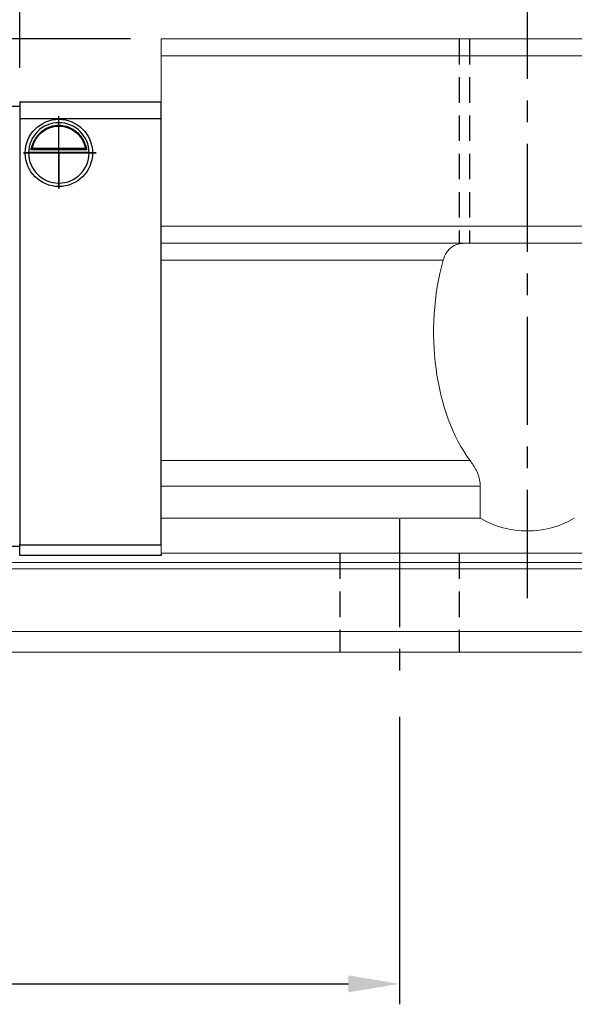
# Model space of a CAD drawing. Header units: millimetres. Extents: x 21 to 338, y 371 to 485.
# Tile 3 of 53: x 210 to 242, y 371 to 428. Entities that reach past the tile are written whole.
import ezdxf

# ---------------------------------------------------------------- set-up
doc = ezdxf.new("R2010")
doc.units = ezdxf.units.MM
doc.header["$PDSIZE"] = -1
doc.linetypes.add('CENTER', pattern=[10.16, 6.35, -1.27, 1.27, -1.27])
doc.linetypes.add('DASHED', pattern=[0.75, 0.5, -0.25])
for name, color, linetype in [('2', 7, 'Continuous'), ('CL', 1, 'CENTER'), ('DIM', 4, 'Continuous'), ('HID', 2, 'DASHED'), ('OUT', 3, 'Continuous')]:
    doc.layers.add(name, color=color, linetype=linetype)
doc.styles.add('DIM-7', font='SIMPLEX.shx', dxfattribs={"width": 0.7, "bigfont": 'chineset.shx'})
doc.dimstyles.new('CNS', dxfattribs={"dimtxt": 3.5, "dimasz": 2.5, "dimexe": 1, "dimexo": 1.5, "dimgap": 0.09, "dimtad": 0, "dimdsep": 46, "dimtxsty": 'DIM-7', "dimcen": 0.09, "dimclrd": 1, "dimclre": 1, "dimclrt": 4, "dimadec": 0, "dimazin": 0, "dimtfac": 1, "dimtix": 1, "dimtmove": 2, "dimatfit": 3, "dimfxl": 1, "dimtvp": 0.971429, "dimtolj": 1, "dimarcsym": 0})

# ---------------------------------------------------------------- blocks, each defined once
blk = doc.blocks.new('*D9')
at = {"layer": 'DEFPOINTS', "color": 0, "transparency": 16777216}
for p in [(217.988, 446.908), (217.988, 427.283), (305.988, 427.283)]:
    blk.add_point(p, dxfattribs=at)
at = {"layer": 'DIM', "color": 7, "lineweight": -2, "transparency": 16777216}
for p, q in [((217.988, 429.083), (217.988, 448.108)), ((305.988, 429.083), (305.988, 448.108)), ((302.988, 446.908), (220.988, 446.908))]:
    blk.add_line(p, q, dxfattribs=at)
at = {"layer": 'DIM', "color": 7, "transparency": 16777216}
for points in [[(220.988, 447.408), (220.988, 446.408), (217.988, 446.908)], [(302.988, 447.408), (302.988, 446.408), (305.988, 446.908)]]:
    blk.add_solid(points, dxfattribs=at)
at = {"layer": 'DIM', "color": 7, "transparency": 16777216, "insert": (261.988, 450.988), "char_height": 4.2, "attachment_point": 5, "style": 'DIM-7'}
blk.add_mtext('\\A1;88', dxfattribs=at)
blk = doc.blocks.new('*D10')
at = {"layer": 'DEFPOINTS', "color": 0, "transparency": 16777216}
for p in [(209.688, 454.784), (209.688, 423.783), (314.288, 423.783)]:
    blk.add_point(p, dxfattribs=at)
at = {"layer": 'DIM', "color": 7, "lineweight": -2, "transparency": 16777216}
for p, q in [((209.688, 425.583), (209.688, 455.984)), ((314.288, 425.583), (314.288, 455.984)), ((311.288, 454.784), (212.688, 454.784))]:
    blk.add_line(p, q, dxfattribs=at)
at = {"layer": 'DIM', "color": 7, "transparency": 16777216}
for points in [[(212.688, 455.284), (212.688, 454.284), (209.688, 454.784)], [(311.288, 455.284), (311.288, 454.284), (314.288, 454.784)]]:
    blk.add_solid(points, dxfattribs=at)
at = {"layer": 'DIM', "color": 7, "transparency": 16777216, "insert": (261.988, 458.864), "char_height": 4.2, "attachment_point": 5, "style": 'DIM-7'}
blk.add_mtext('\\A1;104.6', dxfattribs=at)
blk = doc.blocks.new('*D16')
at = {"layer": 'DEFPOINTS', "color": 0, "transparency": 16777216}
for p in [(171.988, 389.283), (231.988, 389.283), (231.988, 371.802)]:
    blk.add_point(p, dxfattribs=at)
at = {"layer": 'DIM', "color": 7, "lineweight": -2, "transparency": 16777216}
for p, q in [((171.988, 387.483), (171.988, 370.602)), ((231.988, 387.483), (231.988, 370.602)), ((174.988, 371.802), (228.988, 371.802))]:
    blk.add_line(p, q, dxfattribs=at)
at = {"layer": 'DIM', "color": 7, "transparency": 16777216}
for points in [[(174.988, 372.302), (174.988, 371.302), (171.988, 371.802)], [(228.988, 372.302), (228.988, 371.302), (231.988, 371.802)]]:
    blk.add_solid(points, dxfattribs=at)
at = {"layer": 'DIM', "color": 7, "transparency": 16777216, "insert": (201.988, 375.882), "char_height": 4.2, "attachment_point": 5, "style": 'DIM-7'}
blk.add_mtext('\\A1;60', dxfattribs=at)
blk = doc.blocks.new('*D18')
at = {"layer": 'DEFPOINTS', "color": 0, "transparency": 16777216}
for p in [(316.988, 463.248), (206.988, 423.333), (316.988, 423.186)]:
    blk.add_point(p, dxfattribs=at)
at = {"layer": 'DIM', "color": 7, "lineweight": -2, "transparency": 16777216}
for p, q in [((206.988, 425.133), (206.988, 464.448)), ((316.988, 424.986), (316.988, 464.448)), ((209.988, 463.248), (313.988, 463.248))]:
    blk.add_line(p, q, dxfattribs=at)
at = {"layer": 'DIM', "color": 7, "transparency": 16777216}
for points in [[(209.988, 463.748), (209.988, 462.748), (206.988, 463.248)], [(313.988, 463.748), (313.988, 462.748), (316.988, 463.248)]]:
    blk.add_solid(points, dxfattribs=at)
at = {"layer": 'DIM', "color": 7, "transparency": 16777216, "insert": (261.988, 467.328), "char_height": 4.2, "attachment_point": 5, "style": 'DIM-7'}
blk.add_mtext('\\A1;110', dxfattribs=at)
blk = doc.blocks.new('*D26')
at = {"layer": 'DEFPOINTS', "color": 0, "transparency": 16777216}
for p in [(190.582, 427.283), (217.988, 427.283), (196.071, 419.583)]:
    blk.add_point(p, dxfattribs=at)
at = {"layer": 'DIM', "color": 7, "lineweight": -2, "transparency": 16777216}
for p, q in [((216.188, 427.283), (189.382, 427.283)), ((190.582, 422.583), (190.582, 424.283)), ((194.271, 419.583), (189.382, 419.583))]:
    blk.add_line(p, q, dxfattribs=at)
at = {"layer": 'DIM', "color": 7, "transparency": 16777216}
for points in [[(190.082, 424.283), (191.082, 424.283), (190.582, 427.283)], [(190.082, 422.583), (191.082, 422.583), (190.582, 419.583)]]:
    blk.add_solid(points, dxfattribs=at)
at = {"layer": 'DIM', "color": 7, "transparency": 16777216, "insert": (186.502, 423.433), "char_height": 4.2, "attachment_point": 5, "rotation": 90, "style": 'DIM-7'}
blk.add_mtext('\\A1;7.5', dxfattribs=at)

msp = doc.modelspace()

# ---------------------------------------------------------------- linework, layer by layer
at = {"layer": '2', "color": 0, "linetype": 'Continuous'}
for p, q in [((206.988, 423.333), (209.688, 423.333)), ((209.688, 423.583), (217.988, 423.583)), ((209.688, 423.583), (209.688, 422.583)), ((209.688, 423.333), (209.688, 423.186)), ((209.688, 423.333), (209.688, 421.833)), ((209.688, 423.186), (209.688, 421.979)), ((217.988, 397.583), (217.988, 423.583)), ((209.688, 422.583), (209.688, 397.583)), ((217.988, 422.583), (209.688, 422.583)), ((209.688, 421.979), (209.688, 421.626)), ((209.688, 421.833), (209.688, 398.833)), ((209.688, 421.626), (209.688, 399.04)), ((213.543, 420.833), (210.433, 420.833)), ((210.214, 420.633), (213.762, 420.633)), ((213.62, 420.766), (210.356, 420.766)), ((217.988, 418.683), (217.988, 418.933)), ((209.688, 399.04), (209.688, 398.686)), ((209.688, 398.686), (209.688, 397.629)), ((209.688, 397.483), (206.988, 397.483)), ((209.688, 397.483), (209.688, 397.629)), ((209.688, 397.583), (217.988, 397.583)), ((209.688, 397.083), (209.688, 397.583)), ((209.688, 396.948), (209.688, 397.083)), ((209.688, 396.948), (209.688, 397.083)), ((217.989, 396.948), (209.688, 396.948)), ((217.989, 396.948), (209.688, 396.948)), ((217.988, 397.083), (217.988, 396.948))]:
    msp.add_line(p, q, dxfattribs=at)
at = {"layer": '2', "color": 0, "linetype": 'Continuous', "extrusion": (0, 0, -1)}
for radius, start, end in [(1.975, 270, 90), (1.975, 90, 270), (1.575, 9.1332, 90), (1.575, 90, 170.8668)]:
    msp.add_arc((-211.988, 420.583), radius, start, end, dxfattribs=at)
at = {"layer": '2', "color": 0, "linetype": 'Continuous'}
for start, end in [(90, 270), (270, 90)]:
    msp.add_arc((211.988, 420.583), 1.775, start, end, dxfattribs=at)
for points, knots in [([(210.356, 420.766), (210.372, 420.842), (210.394, 420.931), (210.458, 421.121), (210.5, 421.223), (210.605, 421.418), (210.669, 421.515), (210.841, 421.726), (210.959, 421.837), (211.219, 422.017), (211.363, 422.09), (211.666, 422.187), (211.828, 422.214), (211.988, 422.214)], [0, 0, 0, 0, 0.137686, 0.137686, 0.275472, 0.275472, 0.412356, 0.412356, 0.606431, 0.606431, 0.804639, 0.804639, 1, 1, 1, 1]), ([(211.988, 422.214), (212.139, 422.214), (212.292, 422.19), (212.609, 422.094), (212.775, 422.01), (213.045, 421.812), (213.159, 421.701), (213.331, 421.482), (213.397, 421.375), (213.503, 421.161), (213.544, 421.051), (213.593, 420.885), (213.608, 420.822), (213.62, 420.766)], [0, 0, 0, 0, 0.183798, 0.183798, 0.410489, 0.410489, 0.600027, 0.600027, 0.749109, 0.749109, 0.899192, 0.899192, 1, 1, 1, 1])]:
    msp.add_open_spline(points, degree=3, knots=knots, dxfattribs=at)
for points in [[(210.356, 420.766), (210.382, 420.788), (210.407, 420.81), (210.433, 420.833)], [(213.543, 420.833), (213.569, 420.81), (213.594, 420.788), (213.62, 420.766)]]:
    msp.add_open_spline(points, degree=3, dxfattribs=at)
at = {"layer": 'CL', "color": 0}
for p, q in [((239.488, 431.283), (239.488, 393.962)), ((211.988, 418.5), (211.988, 422.733)), ((209.902, 420.583), (214.187, 420.583)), ((231.988, 399.083), (231.988, 389.283))]:
    msp.add_line(p, q, dxfattribs=at)
at = {"layer": 'DIM', "color": 0}
for p, q in [((211.988, 420.583), (209.902, 420.583)), ((214.187, 420.583), (211.988, 420.583)), ((211.988, 420.583), (211.988, 418.5))]:
    msp.add_line(p, q, dxfattribs=at)
at = {"layer": 'HID', "color": 0, "ltscale": 3}
for p, q in [((235.488, 427.283), (235.488, 415.283)), ((236.088, 427.283), (236.088, 415.283)), ((228.488, 397.083), (228.488, 391.283)), ((235.488, 397.083), (235.488, 391.283))]:
    msp.add_line(p, q, dxfattribs=at)
at = {"layer": 'OUT', "color": 0, "linetype": 'Continuous', "lineweight": 15}
for p, q in [((217.988, 427.283), (253.488, 427.283)), ((217.988, 427.283), (217.988, 426.283)), ((217.988, 426.283), (253.488, 426.283)), ((217.988, 426.283), (217.988, 416.283)), ((217.988, 416.283), (217.988, 415.283)), ((217.988, 416.283), (305.988, 416.283)), ((217.988, 415.283), (217.988, 414.283)), ((217.988, 415.283), (305.988, 415.283)), ((217.988, 414.283), (217.988, 402.524)), ((217.988, 414.283), (234.556, 414.283)), ((217.988, 401.024), (217.988, 402.524)), ((217.988, 402.524), (236.129, 402.524)), ((217.988, 399.133), (217.988, 401.024)), ((236.728, 401.024), (217.988, 401.024)), ((236.728, 401.024), (236.728, 399.133)), ((217.988, 397.083), (217.988, 399.133)), ((236.728, 399.133), (217.988, 399.133)), ((337.988, 396.529), (189.562, 396.529)), ((305.988, 397.083), (217.988, 397.083)), ((317.988, 396.176), (189.508, 396.176)), ((337.988, 392.483), (188.385, 392.483)), ((317.988, 391.283), (151.988, 391.283))]:
    msp.add_line(p, q, dxfattribs=at)
for centre, major_axis, ratio, start_param, end_param in [((239.488, 410.067), (0, 9.526), 0.57735, 1.11238, 2.484628), ((239.488, 403.89), (0, 5.5), 0.999986, 2.6158, 3.667385)]:
    msp.add_ellipse(centre, major_axis=major_axis, ratio=ratio, start_param=start_param, end_param=end_param, dxfattribs=at)
for points, knots in [([(235.897, 415.283), (235.651, 415.262), (235.229, 415.227), (234.812, 414.882), (234.631, 414.533), (234.566, 414.318), (234.556, 414.283)], [0, 0, 0, 0, 0.402452, 0.691218, 0.949843, 1, 1, 1, 1]), ([(236.728, 401.024), (236.708, 401.215), (236.661, 401.666), (236.39, 402.158), (236.191, 402.438), (236.129, 402.524)], [0, 0, 0, 0, 0.336792, 0.79545, 1, 1, 1, 1])]:
    msp.add_open_spline(points, degree=3, knots=knots, dxfattribs=at)

# ---------------------------------------------------------------- dimensions: what is measured, and where the dimension line sits
at = {"layer": 'DIM', "color": 0}
for base, p1, p2, picture, middle in [((316.988, 463.248), (206.988, 423.333), (316.988, 423.186), '*D18', (261.988, 467.328)), ((209.688, 454.784), (314.288, 423.783), (209.688, 423.783), '*D10', (261.988, 458.864)), ((217.988, 446.908), (305.988, 427.283), (217.988, 427.283), '*D9', (261.988, 450.988)), ((231.988, 371.802), (171.988, 389.283), (231.988, 389.283), '*D16', (201.988, 375.882))]:
    dim = msp.add_linear_dim(base=base, p1=p1, p2=p2, dimstyle='CNS', override={"dimscale": 1.2, "dimclrd": 7, "dimclre": 7, "dimclrt": 7}, dxfattribs=at)
    dim.commit()
    dim.dimension.update_dxf_attribs({"geometry": picture, "text_midpoint": middle})
dim = msp.add_linear_dim(base=(190.582, 427.283), p1=(196.071, 419.583), p2=(217.988, 427.283), angle=90, text='7.5', dimstyle='CNS', override={"dimscale": 1.2, "dimclrd": 7, "dimclre": 7, "dimclrt": 7}, dxfattribs=at)
dim.commit()
dim.dimension.update_dxf_attribs({"geometry": '*D26', "text_midpoint": (186.502, 423.433)})

doc.saveas('drawing.dxf')
